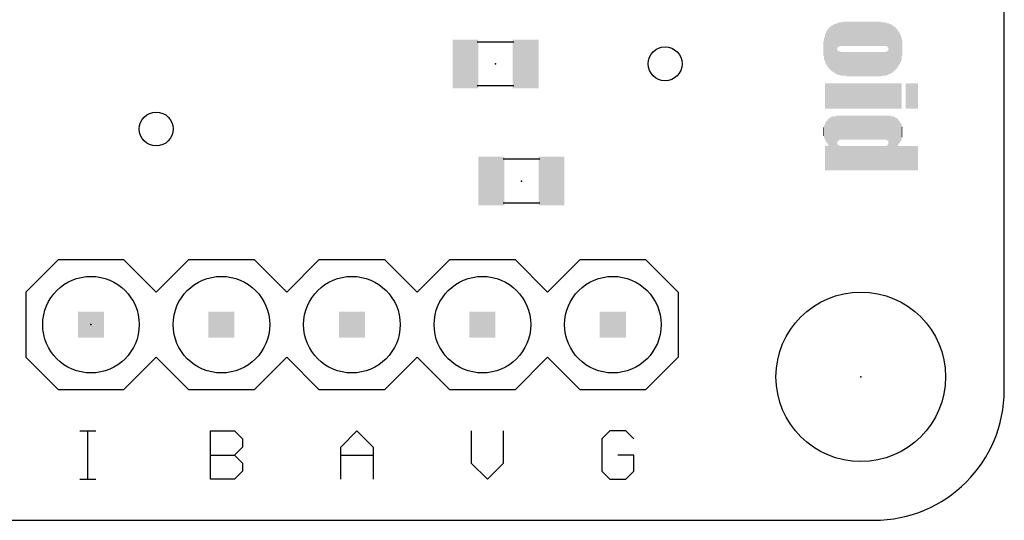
# Model space of a CAD drawing. Extents: x 0.03 to 1.48, y 0 to 0.8.
# Tile 2 of 5: x 0.73 to 1.48, y 0 to 0.38. Entities that reach past the tile are written whole.
import ezdxf

# ---------------------------------------------------------------- set-up
doc = ezdxf.new("R2010")
doc.units = 0
for name, color, linetype in [('17', 110, 'CONTINUOUS'), ('18', 110, 'CONTINUOUS'), ('20', 53, 'CONTINUOUS'), ('21', 7, 'CONTINUOUS'), ('23', 53, 'CONTINUOUS'), ('51', 53, 'CONTINUOUS')]:
    doc.layers.add(name, color=color, linetype=linetype)

# ---------------------------------------------------------------- blocks, each defined once
blk = doc.blocks.new('RECT')
blk.add_solid([(-0.5, -0.5), (0.5, -0.5), (-0.5, 0.5), (0.5, 0.5)])
blk = doc.blocks.new('ROUNDP')
blk.add_circle((0, 0), 0.5)
blk = doc.blocks.new('ROUNDV')
blk.add_circle((0, 0), 0.5)

msp = doc.modelspace()

# ---------------------------------------------------------------- linework, layer by layer
at = {"layer": '20'}
for p, q in [((1.48, 0.1), (1.48, 0.7)), ((0.13, 0), (1.38, 0))]:
    msp.add_line(p, q, dxfattribs=at)
msp.add_circle((1.37, 0.11), 0.065, dxfattribs=at)
msp.add_arc((1.38, 0.1), 0.1, 270, 0, dxfattribs=at)
at = {"layer": '21'}
for p, q in [((0.755, 0.2), (0.73, 0.175)), ((0.755, 0.2), (0.805, 0.2)), ((0.805, 0.2), (0.83, 0.175)), ((0.83, 0.175), (0.855, 0.2)), ((0.855, 0.2), (0.905, 0.2)), ((0.905, 0.2), (0.93, 0.175)), ((0.93, 0.175), (0.955, 0.2)), ((0.955, 0.2), (1.005, 0.2)), ((1.005, 0.2), (1.03, 0.175)), ((1.055, 0.2), (1.03, 0.175)), ((1.055, 0.2), (1.105, 0.2)), ((1.105, 0.2), (1.13, 0.175)), ((1.13, 0.175), (1.155, 0.2)), ((1.155, 0.2), (1.205, 0.2)), ((1.205, 0.2), (1.23, 0.175)), ((0.73, 0.175), (0.73, 0.125)), ((1.23, 0.175), (1.23, 0.125)), ((0.73, 0.125), (0.755, 0.1)), ((0.83, 0.125), (0.805, 0.1)), ((0.855, 0.1), (0.83, 0.125)), ((0.93, 0.125), (0.905, 0.1)), ((0.955, 0.1), (0.93, 0.125)), ((1.03, 0.125), (1.005, 0.1)), ((1.03, 0.125), (1.055, 0.1)), ((1.13, 0.125), (1.105, 0.1)), ((1.155, 0.1), (1.13, 0.125)), ((1.23, 0.125), (1.205, 0.1)), ((0.805, 0.1), (0.755, 0.1)), ((0.905, 0.1), (0.855, 0.1)), ((1.005, 0.1), (0.955, 0.1)), ((1.105, 0.1), (1.055, 0.1)), ((1.205, 0.1), (1.155, 0.1)), ((0.7715, 0.068532), (0.783844, 0.068532)), ((0.777672, 0.0315), (0.777672, 0.068532)), ((0.8715, 0.0315), (0.8715, 0.068532)), ((0.8715, 0.068532), (0.890016, 0.068532)), ((0.890016, 0.068532), (0.896188, 0.06236)), ((0.9715, 0.056188), (0.983844, 0.068532)), ((0.983844, 0.068532), (0.996188, 0.056188)), ((1.0715, 0.068532), (1.0715, 0.043844)), ((1.096188, 0.043844), (1.096188, 0.068532)), ((1.177672, 0.068532), (1.1715, 0.06236)), ((1.190016, 0.068532), (1.177672, 0.068532)), ((1.196188, 0.06236), (1.190016, 0.068532)), ((0.896188, 0.06236), (0.896188, 0.056188)), ((1.1715, 0.06236), (1.1715, 0.037672)), ((0.896188, 0.056188), (0.890016, 0.050016)), ((0.9715, 0.0315), (0.9715, 0.056188)), ((0.996188, 0.056188), (0.996188, 0.0315)), ((0.8715, 0.050016), (0.890016, 0.050016)), ((0.890016, 0.050016), (0.896188, 0.043844)), ((0.9715, 0.050016), (0.996188, 0.050016)), ((1.196188, 0.050016), (1.183844, 0.050016)), ((1.196188, 0.037672), (1.196188, 0.050016)), ((0.896188, 0.043844), (0.896188, 0.037672)), ((1.0715, 0.043844), (1.083844, 0.0315)), ((1.083844, 0.0315), (1.096188, 0.043844)), ((0.7715, 0.0315), (0.783844, 0.0315)), ((0.890016, 0.0315), (0.8715, 0.0315)), ((0.896188, 0.037672), (0.890016, 0.0315)), ((1.1715, 0.037672), (1.177672, 0.0315)), ((1.177672, 0.0315), (1.190016, 0.0315)), ((1.190016, 0.0315), (1.196188, 0.037672))]:
    msp.add_line(p, q, dxfattribs=at)
at = {"layer": '23'}
for p in [(1.09, 0.35), (1.11, 0.26), (0.78, 0.15), (1.37, 0.11)]:
    msp.add_point(p, dxfattribs=at)
at = {"layer": '51'}
for p, q in [((1.104016, 0.366496), (1.075984, 0.366496)), ((1.104016, 0.332992), (1.075984, 0.332992)), ((1.095984, 0.277008), (1.124016, 0.277008)), ((1.095984, 0.243504), (1.124016, 0.243504))]:
    msp.add_line(p, q, dxfattribs=at)

# ---------------------------------------------------------------- block references
at = {"layer": '17', "xscale": 0.074, "yscale": 0.074, "rotation": 90}
for p in [(0.78, 0.15), (0.78, 0.15), (0.88, 0.15), (0.88, 0.15), (0.98, 0.15), (0.98, 0.15), (1.08, 0.15), (1.08, 0.15), (1.18, 0.15), (1.18, 0.15)]:
    msp.add_blockref('ROUNDP', p, dxfattribs=at)
at = {"layer": '18', "xscale": 0.026, "yscale": 0.026}
for p in [(1.22, 0.35), (1.22, 0.35), (0.83, 0.3), (0.83, 0.3)]:
    msp.add_blockref('ROUNDV', p, dxfattribs=at)
at = {"layer": '21', "yscale": 0.0006, "rotation": 270}
for p, xscale in [((1.3458, 0.3619), 0.0312), ((1.3464, 0.3619), 0.0324), ((1.347, 0.3619), 0.0336), ((1.3476, 0.3619), 0.0348), ((1.3482, 0.3616), 0.0354), ((1.3488, 0.3619), 0.036), ((1.3494, 0.3616), 0.0366), ((1.35, 0.3616), 0.0378), ((1.3506, 0.3616), 0.0378), ((1.3512, 0.3616), 0.039), ((1.3518, 0.3616), 0.039), ((1.3524, 0.3718), 0.0186), ((1.353, 0.3724), 0.0186), ((1.3536, 0.3724), 0.0186), ((1.3542, 0.3727), 0.018), ((1.3548, 0.3727), 0.018), ((1.3554, 0.3727), 0.018), ((1.356, 0.3727), 0.018), ((1.3566, 0.373), 0.0186), ((1.3572, 0.373), 0.0186), ((1.3578, 0.373), 0.0186), ((1.3584, 0.373), 0.0186), ((1.359, 0.373), 0.0186), ((1.3596, 0.373), 0.0186), ((1.3602, 0.373), 0.0186), ((1.3608, 0.373), 0.0186), ((1.3614, 0.373), 0.0186), ((1.362, 0.373), 0.0186), ((1.3626, 0.373), 0.0186), ((1.3632, 0.373), 0.0186), ((1.3638, 0.373), 0.0186), ((1.3644, 0.373), 0.0186), ((1.365, 0.373), 0.0186), ((1.3656, 0.373), 0.0186), ((1.3662, 0.373), 0.0186), ((1.3668, 0.373), 0.0186), ((1.3674, 0.373), 0.0186), ((1.368, 0.373), 0.0186), ((1.3686, 0.373), 0.0186), ((1.3692, 0.373), 0.0186), ((1.3698, 0.373), 0.0186), ((1.3704, 0.373), 0.0186), ((1.371, 0.373), 0.0186), ((1.3716, 0.373), 0.0186), ((1.3722, 0.373), 0.0186), ((1.3728, 0.373), 0.0186), ((1.3734, 0.373), 0.0186), ((1.374, 0.373), 0.0186), ((1.3746, 0.373), 0.0186), ((1.3752, 0.373), 0.0186), ((1.3758, 0.373), 0.0186), ((1.3764, 0.373), 0.0186), ((1.377, 0.373), 0.0186), ((1.3776, 0.373), 0.0186), ((1.3782, 0.373), 0.0186), ((1.3788, 0.373), 0.0186), ((1.3794, 0.373), 0.0186), ((1.38, 0.373), 0.0186), ((1.3806, 0.373), 0.0186), ((1.3812, 0.373), 0.0186), ((1.3818, 0.373), 0.0186), ((1.3824, 0.373), 0.0186), ((1.383, 0.373), 0.0186), ((1.3836, 0.373), 0.0186), ((1.3842, 0.373), 0.0186), ((1.3848, 0.373), 0.0186), ((1.3854, 0.373), 0.0186), ((1.386, 0.3727), 0.018), ((1.3866, 0.3727), 0.018), ((1.3872, 0.3727), 0.018), ((1.3878, 0.3727), 0.018), ((1.3884, 0.3727), 0.018), ((1.389, 0.3727), 0.018), ((1.3896, 0.3724), 0.0174), ((1.3902, 0.3721), 0.018), ((1.3908, 0.3718), 0.0186), ((1.3914, 0.3616), 0.039), ((1.392, 0.3613), 0.0384), ((1.3926, 0.3613), 0.0384), ((1.3932, 0.3613), 0.0372), ((1.3938, 0.3616), 0.0366), ((1.3944, 0.3613), 0.036), ((1.395, 0.3613), 0.0348), ((1.3956, 0.3616), 0.0342), ((1.3962, 0.3616), 0.033), ((1.3968, 0.3616), 0.0318), ((1.3422, 0.3616), 0.0174), ((1.3428, 0.3619), 0.0216), ((1.3434, 0.3619), 0.024), ((1.344, 0.3619), 0.0264), ((1.3446, 0.3619), 0.0288), ((1.3452, 0.3619), 0.03), ((1.3974, 0.3616), 0.0306), ((1.398, 0.3616), 0.0294), ((1.3986, 0.3616), 0.027), ((1.3992, 0.3616), 0.0258), ((1.3998, 0.3616), 0.0234), ((1.4004, 0.3616), 0.021), ((1.401, 0.3616), 0.0174), ((1.3416, 0.3616), 0.0114), ((1.4016, 0.3619), 0.012), ((1.3524, 0.3508), 0.0186), ((1.353, 0.3505), 0.018), ((1.3536, 0.3505), 0.018), ((1.3542, 0.3505), 0.018), ((1.3548, 0.3499), 0.018), ((1.3554, 0.3499), 0.018), ((1.356, 0.3499), 0.018), ((1.3566, 0.3499), 0.018), ((1.3572, 0.3499), 0.018), ((1.3578, 0.3499), 0.018), ((1.3584, 0.3499), 0.018), ((1.359, 0.3496), 0.0186), ((1.3596, 0.3496), 0.0186), ((1.3602, 0.3496), 0.0186), ((1.3608, 0.3496), 0.0186), ((1.3614, 0.3496), 0.0186), ((1.362, 0.3496), 0.0186), ((1.3626, 0.3496), 0.0186), ((1.3632, 0.3496), 0.0186), ((1.3638, 0.3496), 0.0186), ((1.3644, 0.3496), 0.0186), ((1.365, 0.3496), 0.0186), ((1.3656, 0.3496), 0.0186), ((1.3662, 0.3496), 0.0186), ((1.3668, 0.3496), 0.0186), ((1.3674, 0.3496), 0.0186), ((1.368, 0.3496), 0.0186), ((1.3686, 0.3496), 0.0186), ((1.3692, 0.3496), 0.0186), ((1.3698, 0.3496), 0.0186), ((1.3704, 0.3496), 0.0186), ((1.371, 0.3496), 0.0186), ((1.3716, 0.3496), 0.0186), ((1.3722, 0.3496), 0.0186), ((1.3728, 0.3496), 0.0186), ((1.3734, 0.3496), 0.0186), ((1.374, 0.3496), 0.0186), ((1.3746, 0.3496), 0.0186), ((1.3752, 0.3496), 0.0186), ((1.3758, 0.3496), 0.0186), ((1.3764, 0.3496), 0.0186), ((1.377, 0.3496), 0.0186), ((1.3776, 0.3496), 0.0186), ((1.3782, 0.3496), 0.0186), ((1.3788, 0.3496), 0.0186), ((1.3794, 0.3496), 0.0186), ((1.38, 0.3496), 0.0186), ((1.3806, 0.3496), 0.0186), ((1.3812, 0.3496), 0.0186), ((1.3818, 0.3496), 0.0186), ((1.3824, 0.3496), 0.0186), ((1.383, 0.3496), 0.0186), ((1.3836, 0.3496), 0.0186), ((1.3842, 0.3496), 0.0186), ((1.3848, 0.3496), 0.0186), ((1.3854, 0.3496), 0.0186), ((1.386, 0.3496), 0.0186), ((1.3866, 0.3499), 0.018), ((1.3872, 0.3499), 0.018), ((1.3878, 0.3499), 0.018), ((1.3884, 0.3499), 0.018), ((1.389, 0.3499), 0.018), ((1.3896, 0.3502), 0.0186), ((1.3902, 0.3505), 0.018), ((1.3908, 0.3508), 0.0186), ((1.3428, 0.3253), 0.0192), ((1.3434, 0.3253), 0.0192), ((1.344, 0.3253), 0.0192), ((1.3446, 0.3253), 0.0192), ((1.3452, 0.3253), 0.0192), ((1.3458, 0.3253), 0.0192), ((1.3464, 0.3253), 0.0192), ((1.347, 0.3253), 0.0192), ((1.3476, 0.3253), 0.0192), ((1.3482, 0.3253), 0.0192), ((1.3488, 0.3253), 0.0192), ((1.3494, 0.3253), 0.0192), ((1.35, 0.3253), 0.0192), ((1.3506, 0.3253), 0.0192), ((1.3512, 0.3253), 0.0192), ((1.3518, 0.3253), 0.0192), ((1.3524, 0.3253), 0.0192), ((1.353, 0.3253), 0.0192), ((1.3536, 0.3253), 0.0192), ((1.3542, 0.3253), 0.0192), ((1.3548, 0.3253), 0.0192), ((1.3554, 0.3253), 0.0192), ((1.356, 0.3253), 0.0192), ((1.3566, 0.3253), 0.0192), ((1.3572, 0.3253), 0.0192), ((1.3578, 0.3253), 0.0192), ((1.3584, 0.3253), 0.0192), ((1.359, 0.3253), 0.0192), ((1.3596, 0.3253), 0.0192), ((1.3602, 0.3253), 0.0192), ((1.3608, 0.3253), 0.0192), ((1.3614, 0.3253), 0.0192), ((1.362, 0.3253), 0.0192), ((1.3626, 0.3253), 0.0192), ((1.3632, 0.3253), 0.0192), ((1.3638, 0.3253), 0.0192), ((1.3644, 0.3253), 0.0192), ((1.365, 0.3253), 0.0192), ((1.3656, 0.3253), 0.0192), ((1.3662, 0.3253), 0.0192), ((1.3668, 0.3253), 0.0192), ((1.3674, 0.3253), 0.0192), ((1.368, 0.3253), 0.0192), ((1.3686, 0.3253), 0.0192), ((1.3692, 0.3253), 0.0192), ((1.3698, 0.3253), 0.0192), ((1.3704, 0.3253), 0.0192), ((1.371, 0.3253), 0.0192), ((1.3716, 0.3253), 0.0192), ((1.3722, 0.3253), 0.0192), ((1.3728, 0.3253), 0.0192), ((1.3734, 0.3253), 0.0192), ((1.374, 0.3253), 0.0192), ((1.3746, 0.3253), 0.0192), ((1.3752, 0.3253), 0.0192), ((1.3758, 0.3253), 0.0192), ((1.3764, 0.3253), 0.0192), ((1.377, 0.3253), 0.0192), ((1.3776, 0.3253), 0.0192), ((1.3782, 0.3253), 0.0192), ((1.3788, 0.3253), 0.0192), ((1.3794, 0.3253), 0.0192), ((1.38, 0.3253), 0.0192), ((1.3806, 0.3253), 0.0192), ((1.3812, 0.3253), 0.0192), ((1.3818, 0.3253), 0.0192), ((1.3824, 0.3253), 0.0192), ((1.383, 0.3253), 0.0192), ((1.3836, 0.3253), 0.0192), ((1.3842, 0.3253), 0.0192), ((1.3848, 0.3253), 0.0192), ((1.3854, 0.3253), 0.0192), ((1.386, 0.3253), 0.0192), ((1.3866, 0.3253), 0.0192), ((1.3872, 0.3253), 0.0192), ((1.3878, 0.3253), 0.0192), ((1.3884, 0.3253), 0.0192), ((1.389, 0.3253), 0.0192), ((1.3896, 0.3253), 0.0192), ((1.3902, 0.3253), 0.0192), ((1.3908, 0.3253), 0.0192), ((1.3914, 0.3253), 0.0192), ((1.392, 0.3253), 0.0192), ((1.3926, 0.3253), 0.0192), ((1.3932, 0.3253), 0.0192), ((1.3938, 0.3253), 0.0192), ((1.3944, 0.3253), 0.0192), ((1.395, 0.3253), 0.0192), ((1.3956, 0.3253), 0.0192), ((1.3962, 0.3253), 0.0192), ((1.3968, 0.3253), 0.0192), ((1.3974, 0.3253), 0.0192), ((1.398, 0.3253), 0.0192), ((1.3986, 0.3253), 0.0192), ((1.3992, 0.3253), 0.0192), ((1.3998, 0.3253), 0.0192), ((1.4004, 0.3253), 0.0192), ((1.401, 0.3253), 0.0192), ((1.4046, 0.3253), 0.0192), ((1.4052, 0.3253), 0.0192), ((1.4058, 0.3253), 0.0192), ((1.4064, 0.3253), 0.0192), ((1.407, 0.3253), 0.0192), ((1.4076, 0.3253), 0.0192), ((1.4082, 0.3253), 0.0192), ((1.4088, 0.3253), 0.0192), ((1.4094, 0.3253), 0.0192), ((1.41, 0.3253), 0.0192), ((1.4106, 0.3253), 0.0192), ((1.4112, 0.3253), 0.0192), ((1.4118, 0.3253), 0.0192), ((1.4124, 0.3253), 0.0192), ((1.413, 0.3253), 0.0192), ((1.4136, 0.3253), 0.0192), ((1.3482, 0.289), 0.0414), ((1.3488, 0.289), 0.0414), ((1.3494, 0.289), 0.0414), ((1.35, 0.289), 0.0414), ((1.3506, 0.289), 0.0414), ((1.3512, 0.2893), 0.042), ((1.3518, 0.2893), 0.042), ((1.3524, 0.3004), 0.0198), ((1.353, 0.3007), 0.0192), ((1.3536, 0.301), 0.0186), ((1.3542, 0.301), 0.0186), ((1.3548, 0.301), 0.0186), ((1.3554, 0.301), 0.0186), ((1.356, 0.301), 0.0186), ((1.3566, 0.301), 0.0186), ((1.3572, 0.301), 0.0186), ((1.3578, 0.301), 0.0186), ((1.3584, 0.301), 0.0186), ((1.359, 0.301), 0.0186), ((1.3596, 0.301), 0.0186), ((1.3602, 0.301), 0.0186), ((1.3608, 0.301), 0.0186), ((1.3614, 0.301), 0.0186), ((1.362, 0.301), 0.0186), ((1.3626, 0.301), 0.0186), ((1.3632, 0.301), 0.0186), ((1.3638, 0.301), 0.0186), ((1.3644, 0.301), 0.0186), ((1.365, 0.301), 0.0186), ((1.3656, 0.301), 0.0186), ((1.3662, 0.301), 0.0186), ((1.3668, 0.301), 0.0186), ((1.3674, 0.301), 0.0186), ((1.368, 0.301), 0.0186), ((1.3686, 0.301), 0.0186), ((1.3692, 0.301), 0.0186), ((1.3698, 0.301), 0.0186), ((1.3704, 0.301), 0.0186), ((1.371, 0.301), 0.0186), ((1.3716, 0.301), 0.0186), ((1.3722, 0.301), 0.0186), ((1.3728, 0.301), 0.0186), ((1.3734, 0.301), 0.0186), ((1.374, 0.301), 0.0186), ((1.3746, 0.301), 0.0186), ((1.3752, 0.301), 0.0186), ((1.3758, 0.301), 0.0186), ((1.3764, 0.301), 0.0186), ((1.377, 0.301), 0.0186), ((1.3776, 0.301), 0.0186), ((1.3782, 0.301), 0.0186), ((1.3788, 0.301), 0.0186), ((1.3794, 0.301), 0.0186), ((1.38, 0.301), 0.0186), ((1.3806, 0.301), 0.0186), ((1.3812, 0.301), 0.0186), ((1.3818, 0.301), 0.0186), ((1.3824, 0.301), 0.0186), ((1.383, 0.301), 0.0186), ((1.3836, 0.301), 0.0186), ((1.3842, 0.301), 0.0186), ((1.3848, 0.301), 0.0186), ((1.3854, 0.301), 0.0186), ((1.386, 0.301), 0.0186), ((1.3866, 0.301), 0.0186), ((1.3872, 0.301), 0.0186), ((1.3878, 0.301), 0.0186), ((1.3884, 0.301), 0.0186), ((1.389, 0.301), 0.0186), ((1.3896, 0.301), 0.0186), ((1.3902, 0.3007), 0.0192), ((1.3908, 0.3007), 0.0192), ((1.3914, 0.2893), 0.042), ((1.392, 0.2893), 0.042), ((1.3926, 0.2893), 0.042), ((1.3932, 0.289), 0.0414), ((1.3938, 0.289), 0.0414), ((1.3944, 0.289), 0.0414), ((1.395, 0.289), 0.0414), ((1.3422, 0.298), 0.0102), ((1.3428, 0.298), 0.0138), ((1.3434, 0.298), 0.015), ((1.344, 0.2977), 0.0168), ((1.3446, 0.298), 0.0186), ((1.3452, 0.2977), 0.0204), ((1.3458, 0.2881), 0.0396), ((1.3464, 0.2884), 0.0402), ((1.347, 0.2887), 0.0408), ((1.3476, 0.2887), 0.0408), ((1.3956, 0.2887), 0.0408), ((1.3962, 0.2887), 0.0408), ((1.3968, 0.2884), 0.0402), ((1.3974, 0.2884), 0.0402), ((1.398, 0.2881), 0.0396), ((1.3986, 0.2974), 0.0198), ((1.3992, 0.2977), 0.018), ((1.3998, 0.2974), 0.0162), ((1.4004, 0.2977), 0.0144), ((1.401, 0.2977), 0.012), ((1.4016, 0.2977), 0.0084), ((1.3416, 0.298), 0.0066), ((1.3428, 0.2776), 0.0186), ((1.3434, 0.2776), 0.0186), ((1.344, 0.2776), 0.0186), ((1.3446, 0.2776), 0.0186), ((1.3452, 0.2776), 0.0186), ((1.3524, 0.2782), 0.0198), ((1.353, 0.2779), 0.0192), ((1.3536, 0.2779), 0.0192), ((1.3542, 0.2776), 0.0186), ((1.3548, 0.2776), 0.0186), ((1.3554, 0.2776), 0.0186), ((1.356, 0.2776), 0.0186), ((1.3566, 0.2776), 0.0186), ((1.3572, 0.2776), 0.0186), ((1.3578, 0.2776), 0.0186), ((1.3584, 0.2776), 0.0186), ((1.359, 0.2776), 0.0186), ((1.3596, 0.2776), 0.0186), ((1.3602, 0.2776), 0.0186), ((1.3608, 0.2776), 0.0186), ((1.3614, 0.2776), 0.0186), ((1.362, 0.2776), 0.0186), ((1.3626, 0.2776), 0.0186), ((1.3632, 0.2776), 0.0186), ((1.3638, 0.2776), 0.0186), ((1.3644, 0.2776), 0.0186), ((1.365, 0.2776), 0.0186), ((1.3656, 0.2776), 0.0186), ((1.3662, 0.2776), 0.0186), ((1.3668, 0.2776), 0.0186), ((1.3674, 0.2776), 0.0186), ((1.368, 0.2776), 0.0186), ((1.3686, 0.2776), 0.0186), ((1.3692, 0.2776), 0.0186), ((1.3698, 0.2776), 0.0186), ((1.3704, 0.2776), 0.0186), ((1.371, 0.2776), 0.0186), ((1.3716, 0.2776), 0.0186), ((1.3722, 0.2776), 0.0186), ((1.3728, 0.2776), 0.0186), ((1.3734, 0.2776), 0.0186), ((1.374, 0.2776), 0.0186), ((1.3746, 0.2776), 0.0186), ((1.3752, 0.2776), 0.0186), ((1.3758, 0.2776), 0.0186), ((1.3764, 0.2776), 0.0186), ((1.377, 0.2776), 0.0186), ((1.3776, 0.2776), 0.0186), ((1.3782, 0.2776), 0.0186), ((1.3788, 0.2776), 0.0186), ((1.3794, 0.2776), 0.0186), ((1.38, 0.2776), 0.0186), ((1.3806, 0.2776), 0.0186), ((1.3812, 0.2776), 0.0186), ((1.3818, 0.2776), 0.0186), ((1.3824, 0.2776), 0.0186), ((1.383, 0.2776), 0.0186), ((1.3836, 0.2776), 0.0186), ((1.3842, 0.2776), 0.0186), ((1.3848, 0.2776), 0.0186), ((1.3854, 0.2776), 0.0186), ((1.386, 0.2776), 0.0186), ((1.3866, 0.2776), 0.0186), ((1.3872, 0.2776), 0.0186), ((1.3878, 0.2776), 0.0186), ((1.3884, 0.2776), 0.0186), ((1.389, 0.2776), 0.0186), ((1.3896, 0.2776), 0.0186), ((1.3902, 0.2779), 0.0192), ((1.3908, 0.2782), 0.0198), ((1.3986, 0.2776), 0.0186), ((1.3992, 0.2776), 0.0186), ((1.3998, 0.2776), 0.0186), ((1.4004, 0.2776), 0.0186), ((1.401, 0.2776), 0.0186), ((1.4016, 0.2776), 0.0186), ((1.4022, 0.2776), 0.0186), ((1.4028, 0.2776), 0.0186), ((1.4034, 0.2776), 0.0186), ((1.404, 0.2776), 0.0186), ((1.4046, 0.2776), 0.0186), ((1.4052, 0.2776), 0.0186), ((1.4058, 0.2776), 0.0186), ((1.4064, 0.2776), 0.0186), ((1.407, 0.2776), 0.0186), ((1.4076, 0.2776), 0.0186), ((1.4082, 0.2776), 0.0186), ((1.4088, 0.2776), 0.0186), ((1.4094, 0.2776), 0.0186), ((1.41, 0.2776), 0.0186), ((1.4106, 0.2776), 0.0186), ((1.4112, 0.2776), 0.0186), ((1.4118, 0.2776), 0.0186), ((1.4124, 0.2776), 0.0186), ((1.413, 0.2776), 0.0186), ((1.4136, 0.2776), 0.0186)]:
    msp.add_blockref('RECT', p, dxfattribs=dict(at, xscale=xscale))
at = {"layer": '51', "xscale": 0.019689, "yscale": 0.037402, "rotation": 180}
for p in [(1.067156, 0.349799), (1.113156, 0.349799)]:
    msp.add_blockref('RECT', p, dxfattribs=at)
at = {"layer": '51'}
for p, xscale, yscale in [((1.086844, 0.260201), 0.019689, 0.037402), ((1.132844, 0.260201), 0.019689, 0.037402), ((0.78, 0.15), 0.02, 0.02), ((0.88, 0.15), 0.02, 0.02), ((0.98, 0.15), 0.02, 0.02), ((1.08, 0.15), 0.02, 0.02), ((1.18, 0.15), 0.02, 0.02)]:
    msp.add_blockref('RECT', p, dxfattribs=dict(at, xscale=xscale, yscale=yscale))

doc.saveas('drawing.dxf')
